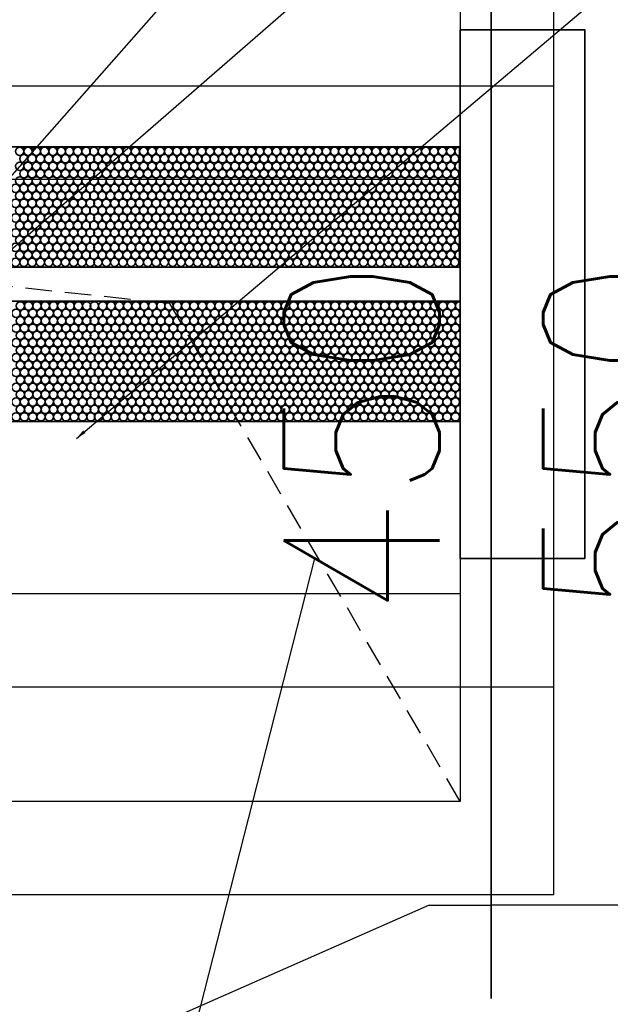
# Model space of a CAD drawing. Header units: millimetres. Extents: x -56303 to -45239, y -20463 to -4540.
# Tile 216 of 256: x -50809 to -50780, y -11650 to -11602. Entities that reach past the tile are written whole.
import ezdxf

# ---------------------------------------------------------------- set-up
doc = ezdxf.new("R2010")
doc.units = ezdxf.units.MM
doc.linetypes.add('DASHED', pattern=[19.05, 12.7, -6.35])
for name, color, linetype in [('_HVAC_opis', 3, 'Continuous'), ('FLUID-N1', 7, 'Continuous'), ('FLUID-N1-75-DIM', 7, 'Continuous'), ('FLUID-N1-80-NUM', 7, 'Continuous')]:
    doc.layers.add(name, color=color, linetype=linetype)
doc.layers.add('_HVAC_urzadzenia', color=220, linetype='Continuous', lineweight=35)
doc.styles.add('OPIS1', font='ROMANS.SHX', dxfattribs={"width": 0.9})
doc.dimstyles.new('wymiar', dxfattribs={"dimtxt": 8, "dimasz": 5, "dimexe": 0.1, "dimexo": 0.1, "dimgap": 1, "dimtad": 1, "dimdec": 0, "dimlfac": 10, "dimdsep": 46, "dimtxsty": 'OPIS1', "dimblk": 'OBLIQUE', "dimcen": 10, "dimclrd": 256, "dimclre": 256, "dimadec": 0, "dimazin": 0, "dimtfac": 1, "dimtdec": 0, "dimtmove": 0, "dimatfit": 3, "dimfxl": 1, "dimarcsym": 0})

# ---------------------------------------------------------------- blocks, each defined once
blk = doc.blocks.new('*U481')
at = {"color": 7, "linetype": 'Continuous'}
for p, q in [((-195, -395), (-195, 395)), ((195, 395), (195, -395)), ((195, -395), (-195, -395))]:
    blk.add_line(p, q, dxfattribs=at)
at = {"color": 0, "linetype": 'ByBlock', "lineweight": -2}
for p, q in [((-150, -350), (-150, 350)), ((150, 350), (150, -350)), ((150, -350), (-150, -350))]:
    blk.add_line(p, q, dxfattribs=at)
at = {"color": 7, "linetype": 'DASHED'}
for p, q in [((90, -210), (150, 350)), ((-150, -350), (90, -210))]:
    blk.add_line(p, q, dxfattribs=at)
blk = doc.blocks.new('A$C29042132')
for points in [[(6, 25.5), (0, 25.5), (0, 0), (6, 0)], [(6, 18.892), (6, 13.092), (43, 13.092), (43, 18.892)], [(6.029, 11.442), (6.029, 5.642), (43.029, 5.642), (43.029, 11.442)]]:
    blk.add_lwpolyline(points, close=True)
for centre in [(6.229, 18.666), (6.629, 18.666), (7.029, 18.666), (7.429, 18.666), (7.829, 18.666), (8.229, 18.666), (8.629, 18.666), (9.029, 18.666), (9.429, 18.666), (9.829, 18.666), (10.229, 18.666), (10.629, 18.666), (11.029, 18.666), (11.429, 18.666), (11.829, 18.666), (12.229, 18.666), (12.629, 18.666), (13.029, 18.666), (13.429, 18.666), (13.829, 18.666), (14.229, 18.666), (14.629, 18.666), (15.029, 18.666), (15.429, 18.666), (15.829, 18.666), (16.229, 18.666), (16.629, 18.666), (17.029, 18.666), (17.429, 18.666), (17.829, 18.666), (18.229, 18.666), (18.629, 18.666), (19.029, 18.666), (19.429, 18.666), (19.829, 18.666), (20.229, 18.666), (20.629, 18.666), (21.029, 18.666), (21.429, 18.666), (21.829, 18.666), (22.229, 18.666), (22.629, 18.666), (23.029, 18.666), (23.429, 18.666), (23.804, 18.666), (24.204, 18.666), (24.604, 18.666), (25.004, 18.666), (25.404, 18.666), (25.804, 18.666), (26.204, 18.666), (26.604, 18.666), (27.004, 18.666), (27.404, 18.666), (6.229, 17.947), (6.429, 18.309), (6.629, 17.947), (6.829, 18.309), (7.029, 17.947), (7.229, 18.309), (7.429, 17.947), (7.629, 18.309), (7.829, 17.947), (8.029, 18.309), (8.229, 17.947), (8.429, 18.309), (8.629, 17.947), (8.829, 18.309), (9.029, 17.947), (9.229, 18.309), (9.429, 17.947), (9.629, 18.309), (9.829, 17.947), (10.029, 18.309), (10.229, 17.947), (10.429, 18.309), (10.629, 17.947), (10.829, 18.309), (11.029, 17.947), (11.229, 18.309), (11.429, 17.947), (11.629, 18.309), (11.829, 17.947), (12.029, 18.309), (12.229, 17.947), (12.429, 18.309), (12.629, 17.947), (12.829, 18.309), (13.029, 17.947), (13.229, 18.309), (13.429, 17.947), (13.629, 18.309), (13.829, 17.947), (14.029, 18.309), (14.229, 17.947), (14.429, 18.309), (14.629, 17.947), (14.829, 18.309), (15.029, 17.947), (15.229, 18.309), (15.429, 17.947), (15.629, 18.309), (15.829, 17.947), (16.029, 18.309), (16.229, 17.947), (16.429, 18.309), (16.629, 17.947), (16.829, 18.309), (17.029, 17.947), (17.229, 18.309), (17.429, 17.947), (17.629, 18.309), (17.829, 17.947), (18.029, 18.309), (18.229, 17.947), (18.429, 18.309), (18.629, 17.947), (18.829, 18.309), (19.029, 17.947), (19.229, 18.309), (19.429, 17.947), (19.629, 18.309), (19.829, 17.947), (20.029, 18.309), (20.229, 17.947), (20.429, 18.309), (20.629, 17.947), (20.829, 18.309), (21.029, 17.947), (21.229, 18.309), (21.429, 17.947), (21.629, 18.309), (21.829, 17.947), (22.029, 18.309), (22.229, 17.947), (22.429, 18.309), (22.629, 17.947), (22.829, 18.309), (23.029, 17.947), (23.229, 18.309), (23.429, 17.947), (23.629, 18.309), (23.804, 17.947), (24.004, 18.309), (24.204, 17.947), (24.404, 18.309), (24.604, 17.947), (24.804, 18.309), (25.004, 17.947), (25.204, 18.309), (25.404, 17.947), (25.604, 18.309), (25.804, 17.947), (26.004, 18.309), (26.204, 17.947), (26.404, 18.309), (26.604, 17.947), (26.804, 18.309), (27.004, 17.947), (27.204, 18.309), (27.404, 17.947), (6.429, 17.59), (6.829, 17.59), (7.229, 17.59), (7.629, 17.59), (8.029, 17.59), (8.429, 17.59), (8.829, 17.59), (9.229, 17.59), (9.629, 17.59), (10.029, 17.59), (10.429, 17.59), (10.829, 17.59), (11.229, 17.59), (11.629, 17.59), (12.029, 17.59), (12.429, 17.59), (12.829, 17.59), (13.229, 17.59), (13.629, 17.59), (14.029, 17.59), (14.429, 17.59), (14.829, 17.59), (15.229, 17.59), (15.629, 17.59), (16.029, 17.59), (16.429, 17.59), (16.829, 17.59), (17.229, 17.59), (17.629, 17.59), (18.029, 17.59), (18.429, 17.59), (18.829, 17.59), (19.229, 17.59), (19.629, 17.59), (20.029, 17.59), (20.429, 17.59), (20.829, 17.59), (21.229, 17.59), (21.629, 17.59), (22.029, 17.59), (22.429, 17.59), (22.829, 17.59), (23.229, 17.59), (23.629, 17.59), (24.004, 17.59), (24.404, 17.59), (24.804, 17.59), (25.204, 17.59), (25.604, 17.59), (26.004, 17.59), (26.404, 17.59), (26.804, 17.59), (27.204, 17.59), (6.229, 17.242), (6.629, 17.242), (7.029, 17.242), (7.429, 17.242), (7.829, 17.242), (8.229, 17.242), (8.629, 17.242), (9.029, 17.242), (9.429, 17.242), (9.829, 17.242), (10.229, 17.242), (10.629, 17.242), (11.029, 17.242), (11.429, 17.242), (11.829, 17.242), (12.229, 17.242), (12.629, 17.242), (13.029, 17.242), (13.429, 17.242), (13.829, 17.242), (14.229, 17.242), (14.629, 17.242), (15.029, 17.242), (15.429, 17.242), (15.829, 17.242), (16.229, 17.242), (16.629, 17.242), (17.029, 17.242), (17.429, 17.242), (17.829, 17.242), (18.229, 17.242), (18.629, 17.242), (19.029, 17.242), (19.429, 17.242), (19.829, 17.242), (20.229, 17.242), (20.629, 17.242), (21.029, 17.242), (21.429, 17.242), (21.829, 17.242), (22.229, 17.242), (22.629, 17.242), (23.029, 17.242), (23.429, 17.242), (23.804, 17.242), (24.204, 17.242), (24.604, 17.242), (25.004, 17.242), (25.404, 17.242), (25.804, 17.242), (26.204, 17.242), (26.604, 17.242), (27.004, 17.242), (27.404, 17.242), (6.229, 16.523), (6.429, 16.885), (6.629, 16.523), (6.829, 16.885), (7.029, 16.523), (7.229, 16.885), (7.429, 16.523), (7.629, 16.885), (7.829, 16.523), (8.029, 16.885), (8.229, 16.523), (8.429, 16.885), (8.629, 16.523), (8.829, 16.885), (9.029, 16.523), (9.229, 16.885), (9.429, 16.523), (9.629, 16.885), (9.829, 16.523), (10.029, 16.885), (10.229, 16.523), (10.429, 16.885), (10.629, 16.523), (10.829, 16.885), (11.029, 16.523), (11.229, 16.885), (11.429, 16.523), (11.629, 16.885), (11.829, 16.523), (12.029, 16.885), (12.229, 16.523), (12.429, 16.885), (12.629, 16.523), (12.829, 16.885), (13.029, 16.523), (13.229, 16.885), (13.429, 16.523), (13.629, 16.885), (13.829, 16.523), (14.029, 16.885), (14.229, 16.523), (14.429, 16.885), (14.629, 16.523), (14.829, 16.885), (15.029, 16.523), (15.229, 16.885), (15.429, 16.523), (15.629, 16.885), (15.829, 16.523), (16.029, 16.885), (16.229, 16.523), (16.429, 16.885), (16.629, 16.523), (16.829, 16.885), (17.029, 16.523), (17.229, 16.885), (17.429, 16.523), (17.629, 16.885), (17.829, 16.523), (18.029, 16.885), (18.229, 16.523), (18.429, 16.885), (18.629, 16.523), (18.829, 16.885), (19.029, 16.523), (19.229, 16.885), (19.429, 16.523), (19.629, 16.885), (19.829, 16.523), (20.029, 16.885), (20.229, 16.523), (20.429, 16.885), (20.629, 16.523), (20.829, 16.885), (21.029, 16.523), (21.229, 16.885), (21.429, 16.523), (21.629, 16.885), (21.829, 16.523), (22.029, 16.885), (22.229, 16.523), (22.429, 16.885), (22.629, 16.523), (22.829, 16.885), (23.029, 16.523), (23.229, 16.885), (23.429, 16.523), (23.629, 16.885), (23.804, 16.523), (24.004, 16.885), (24.204, 16.523), (24.404, 16.885), (24.604, 16.523), (24.804, 16.885), (25.004, 16.523), (25.204, 16.885), (25.404, 16.523), (25.604, 16.885), (25.804, 16.523), (26.004, 16.885), (26.204, 16.523), (26.404, 16.885), (26.604, 16.523), (26.804, 16.885), (27.004, 16.523), (27.204, 16.885), (27.404, 16.523), (6.429, 16.166), (6.829, 16.166), (7.229, 16.166), (7.629, 16.166), (8.029, 16.166), (8.429, 16.166), (8.829, 16.166), (9.229, 16.166), (9.629, 16.166), (10.029, 16.166), (10.429, 16.166), (10.829, 16.166), (11.229, 16.166), (11.629, 16.166), (12.029, 16.166), (12.429, 16.166), (12.829, 16.166), (13.229, 16.166), (13.629, 16.166), (14.029, 16.166), (14.429, 16.166), (14.829, 16.166), (15.229, 16.166), (15.629, 16.166), (16.029, 16.166), (16.429, 16.166), (16.829, 16.166), (17.229, 16.166), (17.629, 16.166), (18.029, 16.166), (18.429, 16.166), (18.829, 16.166), (19.229, 16.166), (19.629, 16.166), (20.029, 16.166), (20.429, 16.166), (20.829, 16.166), (21.229, 16.166), (21.629, 16.166), (22.029, 16.166), (22.429, 16.166), (22.829, 16.166), (23.229, 16.166), (23.629, 16.166), (24.004, 16.166), (24.404, 16.166), (24.804, 16.166), (25.204, 16.166), (25.604, 16.166), (26.004, 16.166), (26.404, 16.166), (26.804, 16.166), (27.204, 16.166), (6.229, 15.814), (6.629, 15.814), (7.029, 15.814), (7.429, 15.814), (7.829, 15.814), (8.229, 15.814), (8.629, 15.814), (9.029, 15.814), (9.429, 15.814), (9.829, 15.814), (10.229, 15.814), (10.629, 15.814), (11.029, 15.814), (11.429, 15.814), (11.829, 15.814), (12.229, 15.814), (12.629, 15.814), (13.029, 15.814), (13.429, 15.814), (13.829, 15.814), (14.229, 15.814), (14.629, 15.814), (15.029, 15.814), (15.429, 15.814), (15.829, 15.814), (16.229, 15.814), (16.629, 15.814), (17.029, 15.814), (17.429, 15.814), (17.829, 15.814), (18.229, 15.814), (18.629, 15.814), (19.029, 15.814), (19.429, 15.814), (19.829, 15.814), (20.229, 15.814), (20.629, 15.814), (21.029, 15.814), (21.429, 15.814), (21.829, 15.814), (22.229, 15.814), (22.629, 15.814), (23.029, 15.814), (23.429, 15.814), (23.804, 15.814), (24.204, 15.814), (24.604, 15.814), (25.004, 15.814), (25.404, 15.814), (25.804, 15.814), (26.204, 15.814), (26.604, 15.814), (27.004, 15.814), (27.404, 15.814), (6.229, 15.095), (6.429, 15.457), (6.629, 15.095), (6.829, 15.457), (7.029, 15.095), (7.229, 15.457), (7.429, 15.095), (7.629, 15.457), (7.829, 15.095), (8.029, 15.457), (8.229, 15.095), (8.429, 15.457), (8.629, 15.095), (8.829, 15.457), (9.029, 15.095), (9.229, 15.457), (9.429, 15.095), (9.629, 15.457), (9.829, 15.095), (10.029, 15.457), (10.229, 15.095), (10.429, 15.457), (10.629, 15.095), (10.829, 15.457), (11.029, 15.095), (11.229, 15.457), (11.429, 15.095), (11.629, 15.457), (11.829, 15.095), (12.029, 15.457), (12.229, 15.095), (12.429, 15.457), (12.629, 15.095), (12.829, 15.457), (13.029, 15.095), (13.229, 15.457), (13.429, 15.095), (13.629, 15.457), (13.829, 15.095), (14.029, 15.457), (14.229, 15.095), (14.429, 15.457), (14.629, 15.095), (14.829, 15.457), (15.029, 15.095), (15.229, 15.457), (15.429, 15.095), (15.629, 15.457), (15.829, 15.095), (16.029, 15.457), (16.229, 15.095), (16.429, 15.457), (16.629, 15.095), (16.829, 15.457), (17.029, 15.095), (17.229, 15.457), (17.429, 15.095), (17.629, 15.457), (17.829, 15.095), (18.029, 15.457), (18.229, 15.095), (18.429, 15.457), (18.629, 15.095), (18.829, 15.457), (19.029, 15.095), (19.229, 15.457), (19.429, 15.095), (19.629, 15.457), (19.829, 15.095), (20.029, 15.457), (20.229, 15.095), (20.429, 15.457), (20.629, 15.095), (20.829, 15.457), (21.029, 15.095), (21.229, 15.457), (21.429, 15.095), (21.629, 15.457), (21.829, 15.095), (22.029, 15.457), (22.229, 15.095), (22.429, 15.457), (22.629, 15.095), (22.829, 15.457), (23.029, 15.095), (23.229, 15.457), (23.429, 15.095), (23.629, 15.457), (23.804, 15.095), (24.004, 15.457), (24.204, 15.095), (24.404, 15.457), (24.604, 15.095), (24.804, 15.457), (25.004, 15.095), (25.204, 15.457), (25.404, 15.095), (25.604, 15.457), (25.804, 15.095), (26.004, 15.457), (26.204, 15.095), (26.404, 15.457), (26.604, 15.095), (26.804, 15.457), (27.004, 15.095), (27.204, 15.457), (27.404, 15.095), (6.429, 14.738), (6.829, 14.738), (7.229, 14.738), (7.629, 14.738), (8.029, 14.738), (8.429, 14.738), (8.829, 14.738), (9.229, 14.738), (9.629, 14.738), (10.029, 14.738), (10.429, 14.738), (10.829, 14.738), (11.229, 14.738), (11.629, 14.738), (12.029, 14.738), (12.429, 14.738), (12.829, 14.738), (13.229, 14.738), (13.629, 14.738), (14.029, 14.738), (14.429, 14.738), (14.829, 14.738), (15.229, 14.738), (15.629, 14.738), (16.029, 14.738), (16.429, 14.738), (16.829, 14.738), (17.229, 14.738), (17.629, 14.738), (18.029, 14.738), (18.429, 14.738), (18.829, 14.738), (19.229, 14.738), (19.629, 14.738), (20.029, 14.738), (20.429, 14.738), (20.829, 14.738), (21.229, 14.738), (21.629, 14.738), (22.029, 14.738), (22.429, 14.738), (22.829, 14.738), (23.229, 14.738), (23.629, 14.738), (24.004, 14.738), (24.404, 14.738), (24.804, 14.738), (25.204, 14.738), (25.604, 14.738), (26.004, 14.738), (26.404, 14.738), (26.804, 14.738), (27.204, 14.738), (6.229, 14.39), (6.629, 14.39), (7.029, 14.39), (7.429, 14.39), (7.829, 14.39), (8.229, 14.39), (8.629, 14.39), (9.029, 14.39), (9.429, 14.39), (9.829, 14.39), (10.229, 14.39), (10.629, 14.39), (11.029, 14.39), (11.429, 14.39), (11.829, 14.39), (12.229, 14.39), (12.629, 14.39), (13.029, 14.39), (13.429, 14.39), (13.829, 14.39), (14.229, 14.39), (14.629, 14.39), (15.029, 14.39), (15.429, 14.39), (15.829, 14.39), (16.229, 14.39), (16.629, 14.39), (17.029, 14.39), (17.429, 14.39), (17.829, 14.39), (18.229, 14.39), (18.629, 14.39), (19.029, 14.39), (19.429, 14.39), (19.829, 14.39), (20.229, 14.39), (20.629, 14.39), (21.029, 14.39), (21.429, 14.39), (21.829, 14.39), (22.229, 14.39), (22.629, 14.39), (23.029, 14.39), (23.429, 14.39), (23.804, 14.39), (24.204, 14.39), (24.604, 14.39), (25.004, 14.39), (25.404, 14.39), (25.804, 14.39), (26.204, 14.39), (26.604, 14.39), (27.004, 14.39), (27.404, 14.39), (6.229, 13.671), (6.429, 14.033), (6.629, 13.671), (6.829, 14.033), (7.029, 13.671), (7.229, 14.033), (7.429, 13.671), (7.629, 14.033), (7.829, 13.671), (8.029, 14.033), (8.229, 13.671), (8.429, 14.033), (8.629, 13.671), (8.829, 14.033), (9.029, 13.671), (9.229, 14.033), (9.429, 13.671), (9.629, 14.033), (9.829, 13.671), (10.029, 14.033), (10.229, 13.671), (10.429, 14.033), (10.629, 13.671), (10.829, 14.033), (11.029, 13.671), (11.229, 14.033), (11.429, 13.671), (11.629, 14.033), (11.829, 13.671), (12.029, 14.033), (12.229, 13.671), (12.429, 14.033), (12.629, 13.671), (12.829, 14.033), (13.029, 13.671), (13.229, 14.033), (13.429, 13.671), (13.629, 14.033), (13.829, 13.671), (14.029, 14.033), (14.229, 13.671), (14.429, 14.033), (14.629, 13.671), (14.829, 14.033), (15.029, 13.671), (15.229, 14.033), (15.429, 13.671), (15.629, 14.033), (15.829, 13.671), (16.029, 14.033), (16.229, 13.671), (16.429, 14.033), (16.629, 13.671), (16.829, 14.033), (17.029, 13.671), (17.229, 14.033), (17.429, 13.671), (17.629, 14.033), (17.829, 13.671), (18.029, 14.033), (18.229, 13.671), (18.429, 14.033), (18.629, 13.671), (18.829, 14.033), (19.029, 13.671), (19.229, 14.033), (19.429, 13.671), (19.629, 14.033), (19.829, 13.671), (20.029, 14.033), (20.229, 13.671), (20.429, 14.033), (20.629, 13.671), (20.829, 14.033), (21.029, 13.671), (21.229, 14.033), (21.429, 13.671), (21.629, 14.033), (21.829, 13.671), (22.029, 14.033), (22.229, 13.671), (22.429, 14.033), (22.629, 13.671), (22.829, 14.033), (23.029, 13.671), (23.229, 14.033), (23.429, 13.671), (23.629, 14.033), (23.804, 13.671), (24.004, 14.033), (24.204, 13.671), (24.404, 14.033), (24.604, 13.671), (24.804, 14.033), (25.004, 13.671), (25.204, 14.033), (25.404, 13.671), (25.604, 14.033), (25.804, 13.671), (26.004, 14.033), (26.204, 13.671), (26.404, 14.033), (26.604, 13.671), (26.804, 14.033), (27.004, 13.671), (27.204, 14.033), (27.404, 13.671), (6.429, 13.314), (6.829, 13.314), (7.229, 13.314), (7.629, 13.314), (8.029, 13.314), (8.429, 13.314), (8.829, 13.314), (9.229, 13.314), (9.629, 13.314), (10.029, 13.314), (10.429, 13.314), (10.829, 13.314), (11.229, 13.314), (11.629, 13.314), (12.029, 13.314), (12.429, 13.314), (12.829, 13.314), (13.229, 13.314), (13.629, 13.314), (14.029, 13.314), (14.429, 13.314), (14.829, 13.314), (15.229, 13.314), (15.629, 13.314), (16.029, 13.314), (16.429, 13.314), (16.829, 13.314), (17.229, 13.314), (17.629, 13.314), (18.029, 13.314), (18.429, 13.314), (18.829, 13.314), (19.229, 13.314), (19.629, 13.314), (20.029, 13.314), (20.429, 13.314), (20.829, 13.314), (21.229, 13.314), (21.629, 13.314), (22.029, 13.314), (22.429, 13.314), (22.829, 13.314), (23.229, 13.314), (23.629, 13.314), (24.004, 13.314), (24.404, 13.314), (24.804, 13.314), (25.204, 13.314), (25.604, 13.314), (26.004, 13.314), (26.404, 13.314), (26.804, 13.314), (27.204, 13.314), (6.258, 11.216), (6.658, 11.216), (7.058, 11.216), (7.458, 11.216), (7.858, 11.216), (8.258, 11.216), (8.658, 11.216), (9.058, 11.216), (9.458, 11.216), (9.858, 11.216), (10.258, 11.216), (10.658, 11.216), (11.058, 11.216), (11.458, 11.216), (11.858, 11.216), (12.258, 11.216), (12.658, 11.216), (13.058, 11.216), (13.458, 11.216), (13.858, 11.216), (14.258, 11.216), (14.658, 11.216), (15.058, 11.216), (15.458, 11.216), (15.858, 11.216), (16.258, 11.216), (16.658, 11.216), (17.058, 11.216), (17.458, 11.216), (17.858, 11.216), (18.258, 11.216), (18.658, 11.216), (19.058, 11.216), (19.458, 11.216), (19.858, 11.216), (20.258, 11.216), (20.658, 11.216), (21.058, 11.216), (21.458, 11.216), (21.858, 11.216), (22.258, 11.216), (22.658, 11.216), (23.058, 11.216), (23.458, 11.216), (23.833, 11.216), (24.233, 11.216), (24.633, 11.216), (25.033, 11.216), (25.433, 11.216), (25.833, 11.216), (26.233, 11.216), (26.633, 11.216), (27.033, 11.216), (27.433, 11.216), (6.458, 10.859), (6.858, 10.859), (7.258, 10.859), (7.658, 10.859), (8.058, 10.859), (8.458, 10.859), (8.858, 10.859), (9.258, 10.859), (9.658, 10.859), (10.058, 10.859), (10.458, 10.859), (10.858, 10.859), (11.258, 10.859), (11.658, 10.859), (12.058, 10.859), (12.458, 10.859), (12.858, 10.859), (13.258, 10.859), (13.658, 10.859), (14.058, 10.859), (14.458, 10.859), (14.858, 10.859), (15.258, 10.859), (15.658, 10.859), (16.058, 10.859), (16.458, 10.859), (16.858, 10.859), (17.258, 10.859), (17.658, 10.859), (18.058, 10.859), (18.458, 10.859), (18.858, 10.859), (19.258, 10.859), (19.658, 10.859), (20.058, 10.859), (20.458, 10.859), (20.858, 10.859), (21.258, 10.859), (21.658, 10.859), (22.058, 10.859), (22.458, 10.859), (22.858, 10.859), (23.258, 10.859), (23.658, 10.859), (24.033, 10.859), (24.433, 10.859), (24.833, 10.859), (25.233, 10.859), (25.633, 10.859), (26.033, 10.859), (26.433, 10.859), (26.833, 10.859), (27.233, 10.859), (6.258, 10.497), (6.658, 10.497), (7.058, 10.497), (7.458, 10.497), (7.858, 10.497), (8.258, 10.497), (8.658, 10.497), (9.058, 10.497), (9.458, 10.497), (9.858, 10.497), (10.258, 10.497), (10.658, 10.497), (11.058, 10.497), (11.458, 10.497), (11.858, 10.497), (12.258, 10.497), (12.658, 10.497), (13.058, 10.497), (13.458, 10.497), (13.858, 10.497), (14.258, 10.497), (14.658, 10.497), (15.058, 10.497), (15.458, 10.497), (15.858, 10.497), (16.258, 10.497), (16.658, 10.497), (17.058, 10.497), (17.458, 10.497), (17.858, 10.497), (18.258, 10.497), (18.658, 10.497), (19.058, 10.497), (19.458, 10.497), (19.858, 10.497), (20.258, 10.497), (20.658, 10.497), (21.058, 10.497), (21.458, 10.497), (21.858, 10.497), (22.258, 10.497), (22.658, 10.497), (23.058, 10.497), (23.458, 10.497), (23.833, 10.497), (24.233, 10.497), (24.633, 10.497), (25.033, 10.497), (25.433, 10.497), (25.833, 10.497), (26.233, 10.497), (26.633, 10.497), (27.033, 10.497), (27.433, 10.497), (6.258, 9.792), (6.458, 10.14), (6.658, 9.792), (6.858, 10.14), (7.058, 9.792), (7.258, 10.14), (7.458, 9.792), (7.658, 10.14), (7.858, 9.792), (8.058, 10.14), (8.258, 9.792), (8.458, 10.14), (8.658, 9.792), (8.858, 10.14), (9.058, 9.792), (9.258, 10.14), (9.458, 9.792), (9.658, 10.14), (9.858, 9.792), (10.058, 10.14), (10.258, 9.792), (10.458, 10.14), (10.658, 9.792), (10.858, 10.14), (11.058, 9.792), (11.258, 10.14), (11.458, 9.792), (11.658, 10.14), (11.858, 9.792), (12.058, 10.14), (12.258, 9.792), (12.458, 10.14), (12.658, 9.792), (12.858, 10.14), (13.058, 9.792), (13.258, 10.14), (13.458, 9.792), (13.658, 10.14), (13.858, 9.792), (14.058, 10.14), (14.258, 9.792), (14.458, 10.14), (14.658, 9.792), (14.858, 10.14), (15.058, 9.792), (15.258, 10.14), (15.458, 9.792), (15.658, 10.14), (15.858, 9.792), (16.058, 10.14), (16.258, 9.792), (16.458, 10.14), (16.658, 9.792), (16.858, 10.14), (17.058, 9.792), (17.258, 10.14), (17.458, 9.792), (17.658, 10.14), (17.858, 9.792), (18.058, 10.14), (18.258, 9.792), (18.458, 10.14), (18.658, 9.792), (18.858, 10.14), (19.058, 9.792), (19.258, 10.14), (19.458, 9.792), (19.658, 10.14), (19.858, 9.792), (20.058, 10.14), (20.258, 9.792), (20.458, 10.14), (20.658, 9.792), (20.858, 10.14), (21.058, 9.792), (21.258, 10.14), (21.458, 9.792), (21.658, 10.14), (21.858, 9.792), (22.058, 10.14), (22.258, 9.792), (22.458, 10.14), (22.658, 9.792), (22.858, 10.14), (23.058, 9.792), (23.258, 10.14), (23.458, 9.792), (23.658, 10.14), (23.833, 9.792), (24.033, 10.14), (24.233, 9.792), (24.433, 10.14), (24.633, 9.792), (24.833, 10.14), (25.033, 9.792), (25.233, 10.14), (25.433, 9.792), (25.633, 10.14), (25.833, 9.792), (26.033, 10.14), (26.233, 9.792), (26.433, 10.14), (26.633, 9.792), (26.833, 10.14), (27.033, 9.792), (27.233, 10.14), (27.433, 9.792), (6.458, 9.435), (6.858, 9.435), (7.258, 9.435), (7.658, 9.435), (8.058, 9.435), (8.458, 9.435), (8.858, 9.435), (9.258, 9.435), (9.658, 9.435), (10.058, 9.435), (10.458, 9.435), (10.858, 9.435), (11.258, 9.435), (11.658, 9.435), (12.058, 9.435), (12.458, 9.435), (12.858, 9.435), (13.258, 9.435), (13.658, 9.435), (14.058, 9.435), (14.458, 9.435), (14.858, 9.435), (15.258, 9.435), (15.658, 9.435), (16.058, 9.435), (16.458, 9.435), (16.858, 9.435), (17.258, 9.435), (17.658, 9.435), (18.058, 9.435), (18.458, 9.435), (18.858, 9.435), (19.258, 9.435), (19.658, 9.435), (20.058, 9.435), (20.458, 9.435), (20.858, 9.435), (21.258, 9.435), (21.658, 9.435), (22.058, 9.435), (22.458, 9.435), (22.858, 9.435), (23.258, 9.435), (23.658, 9.435), (24.033, 9.435), (24.433, 9.435), (24.833, 9.435), (25.233, 9.435), (25.633, 9.435), (26.033, 9.435), (26.433, 9.435), (26.833, 9.435), (27.233, 9.435), (6.258, 9.073), (6.658, 9.073), (7.058, 9.073), (7.458, 9.073), (7.858, 9.073), (8.258, 9.073), (8.658, 9.073), (9.058, 9.073), (9.458, 9.073), (9.858, 9.073), (10.258, 9.073), (10.658, 9.073), (11.058, 9.073), (11.458, 9.073), (11.858, 9.073), (12.258, 9.073), (12.658, 9.073), (13.058, 9.073), (13.458, 9.073), (13.858, 9.073), (14.258, 9.073), (14.658, 9.073), (15.058, 9.073), (15.458, 9.073), (15.858, 9.073), (16.258, 9.073), (16.658, 9.073), (17.058, 9.073), (17.458, 9.073), (17.858, 9.073), (18.258, 9.073), (18.658, 9.073), (19.058, 9.073), (19.458, 9.073), (19.858, 9.073), (20.258, 9.073), (20.658, 9.073), (21.058, 9.073), (21.458, 9.073), (21.858, 9.073), (22.258, 9.073), (22.658, 9.073), (23.058, 9.073), (23.458, 9.073), (23.833, 9.073), (24.233, 9.073), (24.633, 9.073), (25.033, 9.073), (25.433, 9.073), (25.833, 9.073), (26.233, 9.073), (26.633, 9.073), (27.033, 9.073), (27.433, 9.073), (6.258, 8.364), (6.458, 8.716), (6.658, 8.364), (6.858, 8.716), (7.058, 8.364), (7.258, 8.716), (7.458, 8.364), (7.658, 8.716), (7.858, 8.364), (8.058, 8.716), (8.258, 8.364), (8.458, 8.716), (8.658, 8.364), (8.858, 8.716), (9.058, 8.364), (9.258, 8.716), (9.458, 8.364), (9.658, 8.716), (9.858, 8.364), (10.058, 8.716), (10.258, 8.364), (10.458, 8.716), (10.658, 8.364), (10.858, 8.716), (11.058, 8.364), (11.258, 8.716), (11.458, 8.364), (11.658, 8.716), (11.858, 8.364), (12.058, 8.716), (12.258, 8.364), (12.458, 8.716), (12.658, 8.364), (12.858, 8.716), (13.058, 8.364), (13.258, 8.716), (13.458, 8.364), (13.658, 8.716), (13.858, 8.364), (14.058, 8.716), (14.258, 8.364), (14.458, 8.716), (14.658, 8.364), (14.858, 8.716), (15.058, 8.364), (15.258, 8.716), (15.458, 8.364), (15.658, 8.716), (15.858, 8.364), (16.058, 8.716), (16.258, 8.364), (16.458, 8.716), (16.658, 8.364), (16.858, 8.716), (17.058, 8.364), (17.258, 8.716), (17.458, 8.364), (17.658, 8.716), (17.858, 8.364), (18.058, 8.716), (18.258, 8.364), (18.458, 8.716), (18.658, 8.364), (18.858, 8.716), (19.058, 8.364), (19.258, 8.716), (19.458, 8.364), (19.658, 8.716), (19.858, 8.364), (20.058, 8.716), (20.258, 8.364), (20.458, 8.716), (20.658, 8.364), (20.858, 8.716), (21.058, 8.364), (21.258, 8.716), (21.458, 8.364), (21.658, 8.716), (21.858, 8.364), (22.058, 8.716), (22.258, 8.364), (22.458, 8.716), (22.658, 8.364), (22.858, 8.716), (23.058, 8.364), (23.258, 8.716), (23.458, 8.364), (23.658, 8.716), (23.833, 8.364), (24.033, 8.716), (24.233, 8.364), (24.433, 8.716), (24.633, 8.364), (24.833, 8.716), (25.033, 8.364), (25.233, 8.716), (25.433, 8.364), (25.633, 8.716), (25.833, 8.364), (26.033, 8.716), (26.233, 8.364), (26.433, 8.716), (26.633, 8.364), (26.833, 8.716), (27.033, 8.364), (27.233, 8.716), (27.433, 8.364), (6.458, 8.007), (6.858, 8.007), (7.258, 8.007), (7.658, 8.007), (8.058, 8.007), (8.458, 8.007), (8.858, 8.007), (9.258, 8.007), (9.658, 8.007), (10.058, 8.007), (10.458, 8.007), (10.858, 8.007), (11.258, 8.007), (11.658, 8.007), (12.058, 8.007), (12.458, 8.007), (12.858, 8.007), (13.258, 8.007), (13.658, 8.007), (14.058, 8.007), (14.458, 8.007), (14.858, 8.007), (15.258, 8.007), (15.658, 8.007), (16.058, 8.007), (16.458, 8.007), (16.858, 8.007), (17.258, 8.007), (17.658, 8.007), (18.058, 8.007), (18.458, 8.007), (18.858, 8.007), (19.258, 8.007), (19.658, 8.007), (20.058, 8.007), (20.458, 8.007), (20.858, 8.007), (21.258, 8.007), (21.658, 8.007), (22.058, 8.007), (22.458, 8.007), (22.858, 8.007), (23.258, 8.007), (23.658, 8.007), (24.033, 8.007), (24.433, 8.007), (24.833, 8.007), (25.233, 8.007), (25.633, 8.007), (26.033, 8.007), (26.433, 8.007), (26.833, 8.007), (27.233, 8.007), (6.258, 7.645), (6.658, 7.645), (7.058, 7.645), (7.458, 7.645), (7.858, 7.645), (8.258, 7.645), (8.658, 7.645), (9.058, 7.645), (9.458, 7.645), (9.858, 7.645), (10.258, 7.645), (10.658, 7.645), (11.058, 7.645), (11.458, 7.645), (11.858, 7.645), (12.258, 7.645), (12.658, 7.645), (13.058, 7.645), (13.458, 7.645), (13.858, 7.645), (14.258, 7.645), (14.658, 7.645), (15.058, 7.645), (15.458, 7.645), (15.858, 7.645), (16.258, 7.645), (16.658, 7.645), (17.058, 7.645), (17.458, 7.645), (17.858, 7.645), (18.258, 7.645), (18.658, 7.645), (19.058, 7.645), (19.458, 7.645), (19.858, 7.645), (20.258, 7.645), (20.658, 7.645), (21.058, 7.645), (21.458, 7.645), (21.858, 7.645), (22.258, 7.645), (22.658, 7.645), (23.058, 7.645), (23.458, 7.645), (23.833, 7.645), (24.233, 7.645), (24.633, 7.645), (25.033, 7.645), (25.433, 7.645), (25.833, 7.645), (26.233, 7.645), (26.633, 7.645), (27.033, 7.645), (27.433, 7.645), (6.258, 6.94), (6.458, 7.288), (6.658, 6.94), (6.858, 7.288), (7.058, 6.94), (7.258, 7.288), (7.458, 6.94), (7.658, 7.288), (7.858, 6.94), (8.058, 7.288), (8.258, 6.94), (8.458, 7.288), (8.658, 6.94), (8.858, 7.288), (9.058, 6.94), (9.258, 7.288), (9.458, 6.94), (9.658, 7.288), (9.858, 6.94), (10.058, 7.288), (10.258, 6.94), (10.458, 7.288), (10.658, 6.94), (10.858, 7.288), (11.058, 6.94), (11.258, 7.288), (11.458, 6.94), (11.658, 7.288), (11.858, 6.94), (12.058, 7.288), (12.258, 6.94), (12.458, 7.288), (12.658, 6.94), (12.858, 7.288), (13.058, 6.94), (13.258, 7.288), (13.458, 6.94), (13.658, 7.288), (13.858, 6.94), (14.058, 7.288), (14.258, 6.94), (14.458, 7.288), (14.658, 6.94), (14.858, 7.288), (15.058, 6.94), (15.258, 7.288), (15.458, 6.94), (15.658, 7.288), (15.858, 6.94), (16.058, 7.288), (16.258, 6.94), (16.458, 7.288), (16.658, 6.94), (16.858, 7.288), (17.058, 6.94), (17.258, 7.288), (17.458, 6.94), (17.658, 7.288), (17.858, 6.94), (18.058, 7.288), (18.258, 6.94), (18.458, 7.288), (18.658, 6.94), (18.858, 7.288), (19.058, 6.94), (19.258, 7.288), (19.458, 6.94), (19.658, 7.288), (19.858, 6.94), (20.058, 7.288), (20.258, 6.94), (20.458, 7.288), (20.658, 6.94), (20.858, 7.288), (21.058, 6.94), (21.258, 7.288), (21.458, 6.94), (21.658, 7.288), (21.858, 6.94), (22.058, 7.288), (22.258, 6.94), (22.458, 7.288), (22.658, 6.94), (22.858, 7.288), (23.058, 6.94), (23.258, 7.288), (23.458, 6.94), (23.658, 7.288), (23.833, 6.94), (24.033, 7.288), (24.233, 6.94), (24.433, 7.288), (24.633, 6.94), (24.833, 7.288), (25.033, 6.94), (25.233, 7.288), (25.433, 6.94), (25.633, 7.288), (25.833, 6.94), (26.033, 7.288), (26.233, 6.94), (26.433, 7.288), (26.633, 6.94), (26.833, 7.288), (27.033, 6.94), (27.233, 7.288), (6.458, 6.583), (6.858, 6.583), (7.258, 6.583), (7.658, 6.583), (8.058, 6.583), (8.458, 6.583), (8.858, 6.583), (9.258, 6.583), (9.658, 6.583), (10.058, 6.583), (10.458, 6.583), (10.858, 6.583), (11.258, 6.583), (11.658, 6.583), (12.058, 6.583), (12.458, 6.583), (12.858, 6.583), (13.258, 6.583), (13.658, 6.583), (14.058, 6.583), (14.458, 6.583), (14.858, 6.583), (15.258, 6.583), (15.658, 6.583), (16.058, 6.583), (16.458, 6.583), (16.858, 6.583), (17.258, 6.583), (17.658, 6.583), (18.058, 6.583), (18.458, 6.583), (18.858, 6.583), (19.258, 6.583), (19.658, 6.583), (20.058, 6.583), (20.458, 6.583), (20.858, 6.583), (21.258, 6.583), (21.658, 6.583), (22.058, 6.583), (22.458, 6.583), (22.858, 6.583), (23.258, 6.583), (23.658, 6.583), (24.033, 6.583), (24.433, 6.583), (24.833, 6.583), (25.233, 6.583), (25.633, 6.583), (26.033, 6.583), (26.433, 6.583), (26.833, 6.583), (27.233, 6.583), (6.258, 6.221), (6.658, 6.221), (7.058, 6.221), (7.458, 6.221), (7.858, 6.221), (8.258, 6.221), (8.658, 6.221), (9.058, 6.221), (9.458, 6.221), (9.858, 6.221), (10.258, 6.221), (10.658, 6.221), (11.058, 6.221), (11.458, 6.221), (11.858, 6.221), (12.258, 6.221), (12.658, 6.221), (13.058, 6.221), (13.458, 6.221), (13.858, 6.221), (14.258, 6.221), (14.658, 6.221), (15.058, 6.221), (15.458, 6.221), (15.858, 6.221), (16.258, 6.221), (16.658, 6.221), (17.058, 6.221), (17.458, 6.221), (17.858, 6.221), (18.258, 6.221), (18.658, 6.221), (19.058, 6.221), (19.458, 6.221), (19.858, 6.221), (20.258, 6.221), (20.658, 6.221), (21.058, 6.221), (21.458, 6.221), (21.858, 6.221), (22.258, 6.221), (22.658, 6.221), (23.058, 6.221), (23.458, 6.221), (23.833, 6.221), (24.233, 6.221), (24.633, 6.221), (25.033, 6.221), (25.433, 6.221), (25.833, 6.221), (26.233, 6.221), (26.633, 6.221), (27.033, 6.221), (6.458, 5.864), (6.858, 5.864), (7.258, 5.864), (7.658, 5.864), (8.058, 5.864), (8.458, 5.864), (8.858, 5.864), (9.258, 5.864), (9.658, 5.864), (10.058, 5.864), (10.458, 5.864), (10.858, 5.864), (11.258, 5.864), (11.658, 5.864), (12.058, 5.864), (12.458, 5.864), (12.858, 5.864), (13.258, 5.864), (13.658, 5.864), (14.058, 5.864), (14.458, 5.864), (14.858, 5.864), (15.258, 5.864), (15.658, 5.864), (16.058, 5.864), (16.458, 5.864), (16.858, 5.864), (17.258, 5.864), (17.658, 5.864), (18.058, 5.864), (18.458, 5.864), (18.858, 5.864), (19.258, 5.864), (19.658, 5.864), (20.058, 5.864), (20.458, 5.864), (20.858, 5.864), (21.258, 5.864), (21.658, 5.864), (22.058, 5.864), (22.458, 5.864), (22.858, 5.864), (23.258, 5.864), (23.658, 5.864), (24.033, 5.864), (24.433, 5.864), (24.833, 5.864), (25.233, 5.864), (25.633, 5.864), (26.033, 5.864), (26.433, 5.864), (26.833, 5.864), (27.233, 5.864)]:
    blk.add_circle(centre, 0.2)
for centre, start, end in [((6.029, 18.309), 261.6247, 98.3753), ((6.029, 17.59), 261.6247, 98.3753), ((6.029, 16.885), 261.6247, 98.3753), ((6.029, 16.166), 261.6247, 98.3753), ((6.029, 15.457), 261.6247, 98.3753), ((6.029, 14.738), 261.6247, 98.3753), ((6.029, 14.033), 261.6247, 98.3753), ((6.029, 13.314), 261.6247, 98.3753), ((6.229, 12.964), 39.543, 140.457), ((6.629, 12.964), 39.543, 140.457), ((7.029, 12.964), 39.543, 140.457), ((7.429, 12.964), 39.543, 140.457), ((7.829, 12.964), 39.543, 140.457), ((8.229, 12.964), 39.543, 140.457), ((8.629, 12.964), 39.543, 140.457), ((9.029, 12.964), 39.543, 140.457), ((9.429, 12.964), 39.543, 140.457), ((9.829, 12.964), 39.543, 140.457), ((10.229, 12.964), 39.543, 140.457), ((10.629, 12.964), 39.543, 140.457), ((11.029, 12.964), 39.543, 140.457), ((11.429, 12.964), 39.543, 140.457), ((11.829, 12.964), 39.543, 140.457), ((12.229, 12.964), 39.543, 140.457), ((12.629, 12.964), 39.543, 140.457), ((13.029, 12.964), 39.543, 140.457), ((13.429, 12.964), 39.543, 140.457), ((13.829, 12.964), 39.543, 140.457), ((14.229, 12.964), 39.543, 140.457), ((14.629, 12.964), 39.543, 140.457), ((15.029, 12.964), 39.543, 140.457), ((15.429, 12.964), 39.543, 140.457), ((15.829, 12.964), 39.543, 140.457), ((16.229, 12.964), 39.543, 140.457), ((16.629, 12.964), 39.543, 140.457), ((17.029, 12.964), 39.543, 140.457), ((17.429, 12.964), 39.543, 140.457), ((17.829, 12.964), 39.543, 140.457), ((18.229, 12.964), 39.543, 140.457), ((18.629, 12.964), 39.543, 140.457), ((19.029, 12.964), 39.543, 140.457), ((19.429, 12.964), 39.543, 140.457), ((19.829, 12.964), 39.543, 140.457), ((20.229, 12.964), 39.543, 140.457), ((20.629, 12.964), 39.543, 140.457), ((21.029, 12.964), 39.543, 140.457), ((21.429, 12.964), 39.543, 140.457), ((21.829, 12.964), 39.543, 140.457), ((22.229, 12.964), 39.543, 140.457), ((22.629, 12.964), 39.543, 140.457), ((23.029, 12.964), 39.543, 140.457), ((24.204, 12.964), 39.543, 140.457), ((24.604, 12.964), 39.543, 140.457), ((25.004, 12.964), 39.543, 140.457), ((25.404, 12.964), 39.543, 140.457), ((25.804, 12.964), 39.543, 140.457), ((26.204, 12.964), 39.543, 140.457), ((26.604, 12.964), 39.543, 140.457), ((27.004, 12.964), 39.543, 140.457), ((6.058, 10.859), 261.6247, 98.3753), ((6.058, 10.14), 261.6247, 98.3753), ((6.058, 9.435), 261.6247, 98.3753), ((6.058, 8.716), 261.6247, 98.3753), ((6.058, 8.007), 261.6247, 98.3753), ((6.058, 7.288), 261.6247, 98.3753), ((6.058, 6.583), 261.6247, 98.3753), ((6.058, 5.864), 261.6247, 98.3753), ((6.258, 5.514), 39.543, 140.457), ((6.658, 5.514), 39.543, 140.457), ((7.058, 5.514), 39.543, 140.457), ((7.458, 5.514), 39.543, 140.457), ((7.858, 5.514), 39.543, 140.457), ((8.258, 5.514), 39.543, 140.457), ((8.658, 5.514), 39.543, 140.457), ((9.058, 5.514), 39.543, 140.457), ((9.458, 5.514), 39.543, 140.457), ((9.858, 5.514), 39.543, 140.457), ((10.258, 5.514), 39.543, 140.457), ((10.658, 5.514), 39.543, 140.457), ((11.058, 5.514), 39.543, 140.457), ((11.458, 5.514), 39.543, 140.457), ((11.858, 5.514), 39.543, 140.457), ((12.258, 5.514), 39.543, 140.457), ((12.658, 5.514), 39.543, 140.457), ((13.058, 5.514), 39.543, 140.457), ((13.458, 5.514), 39.543, 140.457), ((13.858, 5.514), 39.543, 140.457), ((14.258, 5.514), 39.543, 140.457), ((14.658, 5.514), 39.543, 140.457), ((15.058, 5.514), 39.543, 140.457), ((15.458, 5.514), 39.543, 140.457), ((15.858, 5.514), 39.543, 140.457), ((16.258, 5.514), 39.543, 140.457), ((16.658, 5.514), 39.543, 140.457), ((17.058, 5.514), 39.543, 140.457), ((17.458, 5.514), 39.543, 140.457), ((17.858, 5.514), 39.543, 140.457), ((18.258, 5.514), 39.543, 140.457), ((18.658, 5.514), 39.543, 140.457), ((19.058, 5.514), 39.543, 140.457), ((19.458, 5.514), 39.543, 140.457), ((19.858, 5.514), 39.543, 140.457), ((20.258, 5.514), 39.543, 140.457), ((20.658, 5.514), 39.543, 140.457), ((21.058, 5.514), 39.543, 140.457), ((21.458, 5.514), 39.543, 140.457), ((21.858, 5.514), 39.543, 140.457), ((22.258, 5.514), 39.543, 140.457), ((22.658, 5.514), 39.543, 140.457), ((23.058, 5.514), 39.543, 140.457), ((24.233, 5.514), 39.543, 140.457), ((24.633, 5.514), 39.543, 140.457), ((25.033, 5.514), 39.543, 140.457), ((25.433, 5.514), 39.543, 140.457), ((25.833, 5.514), 39.543, 140.457), ((26.233, 5.514), 39.543, 140.457), ((26.633, 5.514), 39.543, 140.457), ((27.033, 5.514), 39.543, 140.457)]:
    blk.add_arc(centre, 0.2, start, end)
blk = doc.blocks.new('*U518')
at = {"color": 7, "linetype": 'Continuous'}
for p, q in [((-95, -395), (-95, 395)), ((295, -395), (-95, -395))]:
    blk.add_line(p, q, dxfattribs=at)
at = {"color": 0, "linetype": 'ByBlock', "lineweight": -2}
for p, q in [((-50, -350), (-50, 350)), ((250, -350), (-50, -350))]:
    blk.add_line(p, q, dxfattribs=at)
blk = doc.blocks.new('*U631')
at = {"color": 132, "linetype": 'Continuous', "lineweight": -2}
blk.add_line((272.5, 270), (272.5, -270), dxfattribs=at)
at = {"color": 0, "linetype": 'ByBlock', "lineweight": -2}
blk.add_line((-272.5, 225), (272.5, 225), dxfattribs=at)
blk = doc.blocks.new('*U632')
at = {"color": 0, "linetype": 'ByBlock', "lineweight": -2}
for q in [(170, 375), (-200, 225)]:
    blk.add_line((-170, 225), q, dxfattribs=at)
at = {"color": 132, "linetype": 'Continuous', "lineweight": -2}
blk.add_line((-200, -270), (-200, 270), dxfattribs=at)
blk = doc.blocks.new('_Oblique')
at = {"color": 0, "linetype": 'ByBlock', "lineweight": -2}
blk.add_line((-0.5, -0.5), (0.5, 0.5), dxfattribs=at)

msp = doc.modelspace()

# ---------------------------------------------------------------- linework, layer by layer
at = {"layer": '_HVAC_opis', "color": 3}
msp.add_line((-50880.366, -11964.855), (-50794.444, -11628.149), dxfattribs=at)

# ---------------------------------------------------------------- block references
at = {"layer": '_HVAC_urzadzenia', "rotation": 180}
msp.add_blockref('A$C29042132', (-50781.444, -11602.649), dxfattribs=at)
at = {"layer": 'FLUID-N1', "color": 132, "linetype": 'Continuous', "zscale": 0.1}
for name, p, xscale, yscale, rotation in [('*U518', (-50822.444, -11624.857), 0.09999999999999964, 0.1, 90.00000000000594), ('*U632', (-50805.944, -11622.357), 0.1, 0.1, 180.0000000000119), ('*U631', (-50758.694, -11622.357), 0.1, 0.1, 180.0000000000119), ('*U481', (-50822.444, -11624.857), 0.1, 0.09999999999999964, 90.00000000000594)]:
    msp.add_blockref(name, p, dxfattribs=dict(at, xscale=xscale, yscale=yscale, rotation=rotation))

# ---------------------------------------------------------------- texts
at = {"layer": 'FLUID-N1-75-DIM', "color": 61, "insert": (-50785.944, -11622.357), "char_height": 7.5, "attachment_point": 5, "rotation": 90, "style": 'OPIS1'}
msp.add_mtext('450\\P550', dxfattribs=at)

# ---------------------------------------------------------------- leaders
at = {"layer": 'FLUID-N1-80-NUM', "color": 3}
for points in [[(-50822.444, -11624.857), (-50761.371, -11555.576)], [(-50822.444, -11624.857), (-50758.007, -11568.821)], [(-50805.944, -11622.357), (-50759.622, -11583.19)]]:
    msp.add_leader(points, dimstyle='wymiar', override={"dimscale": 0.1, "dimclrd": 3, "dimclre": 3}, dxfattribs=at)

doc.saveas('drawing.dxf')
